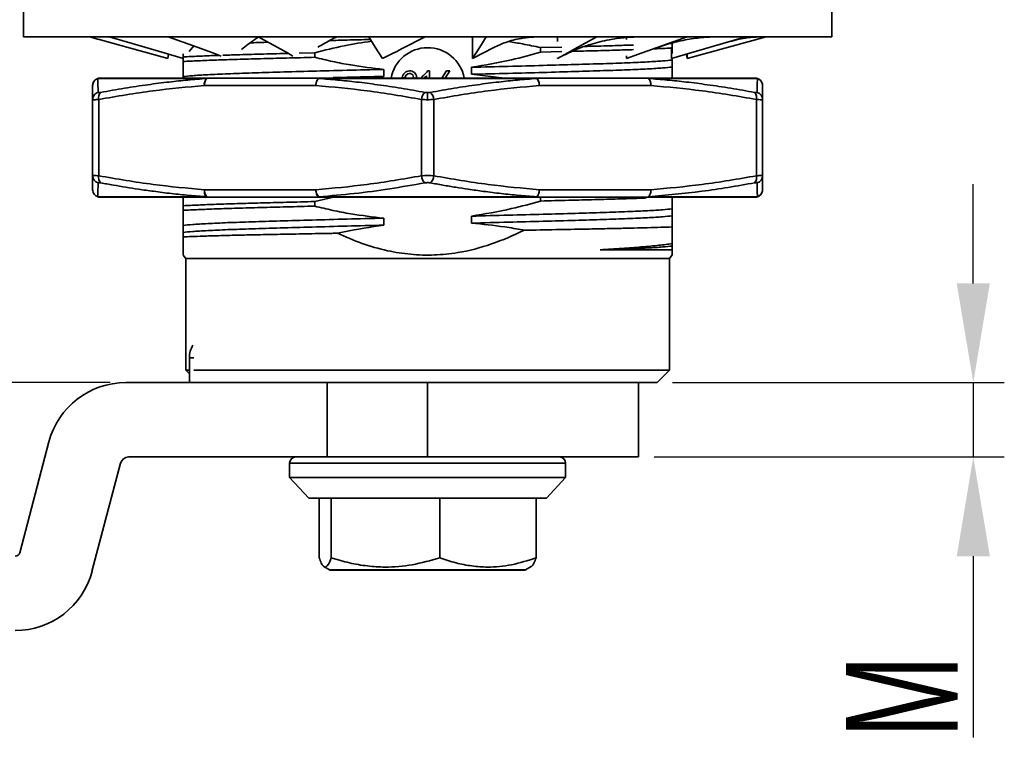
# Model space of a CAD drawing. Header units: millimetres. Extents: x 3170 to 3430, y 1374 to 1558.
# Tile 4 of 10: x 3243 to 3283, y 1495 to 1525. Entities that reach past the tile are written whole.
import ezdxf

# ---------------------------------------------------------------- set-up
doc = ezdxf.new("R2010")
doc.units = ezdxf.units.MM
doc.layers.add('尺寸线层', color=3, linetype='Continuous', lineweight=18)
doc.layers.add('粗实线层', color=7, linetype='Continuous', lineweight=35)
doc.styles.add('标准', font='txt', dxfattribs={"width": 0.667})
doc.dimstyles.new('对齐', dxfattribs={"dimtxt": 2.5, "dimasz": 2, "dimexe": 1.25, "dimexo": 0.625, "dimtad": 1, "dimdsep": 46, "dimtxsty": '标准', "dimcen": 2.5, "dimclrd": 3, "dimclre": 3, "dimclrt": 3, "dimadec": 0, "dimazin": 0, "dimtfac": 1, "dimtmove": 0, "dimatfit": 3, "dimfxl": 1, "dimarcsym": 0})

# ---------------------------------------------------------------- blocks, each defined once
blk = doc.blocks.new('*D18')
at = {"layer": 'Defpoints', "color": 0, "transparency": 16777216}
for p in [(3232.301, 1528.195), (3244.061, 1528.195), (3233.619, 1503.195)]:
    blk.add_point(p, dxfattribs=at)
at = {"layer": '尺寸线层', "color": 3, "lineweight": -2, "transparency": 16777216}
for p, q in [((3243.436, 1528.195), (3231.051, 1528.195)), ((3232.301, 1507.195), (3232.301, 1524.195)), ((3232.994, 1503.195), (3231.051, 1503.195))]:
    blk.add_line(p, q, dxfattribs=at)
at = {"layer": '尺寸线层', "color": 3, "transparency": 16777216}
for points in [[(3231.635, 1524.195), (3232.968, 1524.195), (3232.301, 1528.195)], [(3231.635, 1507.195), (3232.968, 1507.195), (3232.301, 1503.195)]]:
    blk.add_solid(points, dxfattribs=at)
at = {"layer": '尺寸线层', "color": 3, "transparency": 16777216, "insert": (3229.426, 1515.695), "char_height": 4.5, "attachment_point": 5, "rotation": 90, "style": '标准'}
blk.add_mtext('H', dxfattribs=at)
blk = doc.blocks.new('*D19')
at = {"layer": 'Defpoints', "color": 0, "transparency": 16777216}
for p in [(3247.196, 1510.195), (3227.109, 1503.195), (3238.254, 1503.195)]:
    blk.add_point(p, dxfattribs=at)
at = {"layer": '尺寸线层', "color": 3, "lineweight": -2, "transparency": 16777216}
for p, q in [((3238.254, 1514.195), (3238.254, 1518.195)), ((3246.571, 1510.195), (3237.004, 1510.195)), ((3238.254, 1510.195), (3238.254, 1503.195)), ((3227.734, 1503.195), (3239.504, 1503.195)), ((3238.254, 1499.195), (3238.254, 1495.195))]:
    blk.add_line(p, q, dxfattribs=at)
at = {"layer": '尺寸线层', "color": 3, "transparency": 16777216}
for points in [[(3237.587, 1514.195), (3238.921, 1514.195), (3238.254, 1510.195)], [(3237.587, 1499.195), (3238.921, 1499.195), (3238.254, 1503.195)]]:
    blk.add_solid(points, dxfattribs=at)
at = {"layer": '尺寸线层', "color": 3, "transparency": 16777216, "insert": (3235.379, 1506.695), "char_height": 4.5, "attachment_point": 5, "rotation": 90, "style": '标准'}
blk.add_mtext('BH', dxfattribs=at)
blk = doc.blocks.new('*D20')
at = {"layer": 'Defpoints', "color": 0, "transparency": 16777216}
for p in [(3268.611, 1510.195), (3267.861, 1507.195), (3281.353, 1507.195)]:
    blk.add_point(p, dxfattribs=at)
at = {"layer": '尺寸线层', "color": 3, "lineweight": -2, "transparency": 16777216}
for p, q in [((3281.353, 1514.195), (3281.353, 1518.195)), ((3269.236, 1510.195), (3282.603, 1510.195)), ((3281.353, 1510.195), (3281.353, 1507.195)), ((3268.486, 1507.195), (3282.603, 1507.195)), ((3281.353, 1503.195), (3281.353, 1495.883))]:
    blk.add_line(p, q, dxfattribs=at)
at = {"layer": '尺寸线层', "color": 3, "transparency": 16777216}
for points in [[(3280.686, 1514.195), (3282.02, 1514.195), (3281.353, 1510.195)], [(3280.686, 1503.195), (3282.02, 1503.195), (3281.353, 1507.195)]]:
    blk.add_solid(points, dxfattribs=at)
at = {"layer": '尺寸线层', "color": 3, "transparency": 16777216, "insert": (3278.478, 1497.539), "char_height": 4.5, "attachment_point": 5, "rotation": 90, "style": '标准'}
blk.add_mtext('M', dxfattribs=at)
blk = doc.blocks.new('*D21')
at = {"layer": 'Defpoints', "color": 0, "transparency": 16777216}
for p in [(3232.301, 1535.195), (3244.986, 1535.195), (3244.061, 1528.195)]:
    blk.add_point(p, dxfattribs=at)
at = {"layer": '尺寸线层', "color": 3, "lineweight": -2, "transparency": 16777216}
for p, q in [((3232.301, 1539.195), (3232.301, 1543.195)), ((3244.361, 1535.195), (3231.051, 1535.195)), ((3232.301, 1528.195), (3232.301, 1535.195)), ((3243.436, 1528.195), (3231.051, 1528.195)), ((3232.301, 1524.195), (3232.301, 1520.195))]:
    blk.add_line(p, q, dxfattribs=at)
at = {"layer": '尺寸线层', "color": 3, "transparency": 16777216}
for points in [[(3231.635, 1539.195), (3232.968, 1539.195), (3232.301, 1535.195)], [(3231.635, 1524.195), (3232.968, 1524.195), (3232.301, 1528.195)]]:
    blk.add_solid(points, dxfattribs=at)
at = {"layer": '尺寸线层', "color": 3, "transparency": 16777216, "insert": (3229.426, 1531.695), "char_height": 4.5, "attachment_point": 5, "rotation": 90, "style": '标准'}
blk.add_mtext('7', dxfattribs=at)

msp = doc.modelspace()

# ---------------------------------------------------------------- linework, layer by layer
at = {"layer": '粗实线层'}
for p, q in [((3243.072, 1525.502), (3243.072, 1524.137)), ((3275.65, 1524.137), (3275.65, 1525.502)), ((3243.072, 1524.137), (3275.65, 1524.137)), ((3245.706, 1524.141), (3246.103, 1524.027)), ((3261.175, 1524.124), (3261.133, 1524.123)), ((3261.133, 1524.123), (3261.175, 1524.118)), ((3261.175, 1524.137), (3261.175, 1523.253)), ((3264.591, 1524.137), (3264.591, 1523.943)), ((3267.376, 1524.104), (3267.376, 1524.025)), ((3269.048, 1523.859), (3269.211, 1523.867)), ((3269.211, 1523.867), (3269.211, 1523.916)), ((3269.211, 1523.682), (3269.211, 1523.867)), ((3272.619, 1524.027), (3272.753, 1524.066)), ((3272.74, 1524.13), (3272.759, 1524.132)), ((3248.896, 1523.253), (3248.922, 1523.432)), ((3249.511, 1523.45), (3249.511, 1523.324)), ((3249.757, 1523.54), (3249.937, 1523.764)), ((3254.179, 1523.476), (3254.812, 1523.492)), ((3254.812, 1523.307), (3254.812, 1523.492)), ((3261.175, 1523.253), (3262.036, 1523.706)), ((3263.911, 1523.699), (3264.776, 1523.721)), ((3263.911, 1523.514), (3263.911, 1523.699)), ((3264.776, 1523.536), (3263.911, 1523.514)), ((3269.194, 1523.712), (3269.194, 1523.253)), ((3269.826, 1523.253), (3269.801, 1523.431)), ((3269.826, 1523.439), (3269.826, 1523.253)), ((3249.511, 1523.139), (3249.511, 1523.324)), ((3264.591, 1523.286), (3264.591, 1523.253)), ((3267.376, 1523.368), (3267.376, 1523.253)), ((3269.211, 1523.197), (3269.211, 1523.257)), ((3269.211, 1522.915), (3269.211, 1523.197)), ((3257.59, 1522.54), (3257.59, 1522.822)), ((3259.361, 1522.756), (3259.431, 1522.756)), ((3259.431, 1522.756), (3259.431, 1522.469)), ((3259.938, 1522.469), (3260.122, 1522.756)), ((3260.257, 1522.756), (3260.074, 1522.469)), ((3260.122, 1522.756), (3260.257, 1522.756)), ((3261.133, 1522.905), (3261.133, 1522.623)), ((3261.133, 1522.623), (3262.465, 1522.469)), ((3250.454, 1522.455), (3246.07, 1522.455)), ((3249.511, 1522.53), (3249.511, 1522.469)), ((3255.008, 1522.469), (3250.515, 1522.469)), ((3263.745, 1522.455), (3254.978, 1522.455)), ((3257.17, 1522.469), (3257.59, 1522.54)), ((3258.437, 1522.481), (3258.331, 1522.499)), ((3259.122, 1522.469), (3259.122, 1522.522)), ((3259.315, 1522.469), (3259.315, 1522.557)), ((3263.715, 1522.469), (3263.745, 1522.455)), ((3268.208, 1522.469), (3263.715, 1522.469)), ((3272.652, 1522.455), (3268.269, 1522.455)), ((3254.858, 1522.169), (3250.365, 1522.169)), ((3259.361, 1521.598), (3259.361, 1521.883)), ((3268.358, 1522.169), (3263.865, 1522.169)), ((3245.861, 1521.606), (3245.868, 1521.65)), ((3245.861, 1518.532), (3245.861, 1521.606)), ((3245.869, 1521.604), (3245.861, 1521.606)), ((3245.865, 1521.651), (3245.866, 1521.595)), ((3246.111, 1521.606), (3246.111, 1518.532)), ((3259.111, 1518.532), (3259.111, 1521.606)), ((3259.611, 1521.606), (3259.611, 1518.532)), ((3272.611, 1518.532), (3272.611, 1521.606)), ((3272.861, 1521.606), (3272.854, 1521.604)), ((3272.857, 1521.595), (3272.858, 1521.651)), ((3272.861, 1521.606), (3272.861, 1518.532)), ((3245.861, 1518.532), (3245.869, 1518.535)), ((3245.866, 1518.543), (3245.865, 1518.488)), ((3272.858, 1518.488), (3272.857, 1518.543)), ((3254.858, 1517.969), (3250.365, 1517.969)), ((3268.358, 1517.969), (3263.865, 1517.969)), ((3250.454, 1517.684), (3246.07, 1517.684)), ((3250.515, 1517.669), (3255.008, 1517.669)), ((3254.812, 1517.492), (3255.563, 1517.669)), ((3254.812, 1517.307), (3254.812, 1517.492)), ((3263.745, 1517.684), (3254.978, 1517.684)), ((3263.715, 1517.669), (3268.208, 1517.669)), ((3263.911, 1517.514), (3263.911, 1517.669)), ((3268.269, 1517.684), (3268.208, 1517.669)), ((3272.652, 1517.684), (3268.269, 1517.684)), ((3249.511, 1517.139), (3249.511, 1517.324)), ((3269.211, 1516.915), (3269.211, 1517.197)), ((3257.59, 1516.54), (3257.59, 1516.822)), ((3261.133, 1516.905), (3261.133, 1516.623)), ((3249.511, 1516.53), (3249.511, 1516.248)), ((3269.211, 1515.697), (3269.211, 1515.796)), ((3269.211, 1515.547), (3269.211, 1515.697)), ((3249.511, 1515.332), (3249.611, 1515.195)), ((3249.611, 1515.195), (3249.611, 1510.695)), ((3269.111, 1515.195), (3249.611, 1515.195)), ((3269.111, 1515.195), (3269.218, 1515.341)), ((3269.111, 1510.695), (3269.111, 1515.195)), ((3249.761, 1510.195), (3249.761, 1511.195)), ((3249.937, 1511.195), (3249.761, 1511.195)), ((3249.611, 1510.695), (3249.761, 1510.545)), ((3249.611, 1510.695), (3249.761, 1510.695)), ((3249.937, 1510.695), (3269.111, 1510.695)), ((3268.611, 1510.195), (3269.111, 1510.695)), ((3255.311, 1510.195), (3247.196, 1510.195)), ((3255.311, 1507.195), (3255.311, 1510.195)), ((3255.311, 1510.195), (3255.713, 1510.195)), ((3268.611, 1510.195), (3255.713, 1510.195)), ((3259.361, 1507.195), (3259.361, 1510.195)), ((3267.861, 1507.195), (3267.861, 1510.195)), ((3244.102, 1507.811), (3242.921, 1503.334)), ((3247.311, 1507.195), (3255.311, 1507.195)), ((3255.311, 1507.195), (3259.361, 1507.195)), ((3259.361, 1507.195), (3267.861, 1507.195)), ((3245.835, 1502.579), (3246.986, 1506.945)), ((3253.8, 1506.946), (3253.8, 1506.365)), ((3253.8, 1506.946), (3253.844, 1506.946)), ((3253.844, 1506.946), (3264.922, 1506.946)), ((3264.922, 1506.365), (3264.922, 1506.946)), ((3253.8, 1506.365), (3254.574, 1505.531)), ((3253.8, 1506.365), (3264.922, 1506.365)), ((3264.149, 1505.531), (3264.922, 1506.365)), ((3254.573, 1505.535), (3254.607, 1505.535)), ((3254.989, 1505.535), (3254.989, 1503.128)), ((3255.477, 1505.535), (3255.477, 1503.128)), ((3259.849, 1505.535), (3259.849, 1503.128)), ((3263.733, 1505.535), (3263.733, 1503.128)), ((3255.185, 1502.773), (3255.413, 1502.641)), ((3263.31, 1502.641), (3263.538, 1502.773)), ((3255.444, 1502.641), (3263.31, 1502.641))]:
    msp.add_line(p, q, dxfattribs=at)
at = {"layer": '粗实线层', "flags": 128}
for points in [[(3248.896, 1523.253), (3248.066, 1523.483), (3247.235, 1523.714), (3246.087, 1524.033)], [(3249.511, 1523.257), (3248.746, 1523.483), (3247.965, 1523.714), (3246.533, 1524.137)], [(3251.047, 1523.359), (3250.706, 1523.483), (3250.07, 1523.714), (3248.902, 1524.137)], [(3253.933, 1523.359), (3253.71, 1523.483), (3253.295, 1523.714), (3252.533, 1524.137)], [(3257.541, 1523.253), (3257.396, 1523.483), (3257.252, 1523.714), (3256.987, 1524.137)], [(3261.175, 1523.253), (3261.319, 1523.483), (3261.463, 1523.714), (3261.727, 1524.137)], [(3264.591, 1523.253), (3265.006, 1523.483), (3265.421, 1523.714), (3266.183, 1524.137)], [(3267.376, 1523.253), (3268.012, 1523.483), (3268.648, 1523.714), (3269.815, 1524.137)], [(3269.194, 1523.253), (3269.975, 1523.483), (3270.755, 1523.714), (3272.187, 1524.137)], [(3269.826, 1523.253), (3270.657, 1523.483), (3271.488, 1523.714), (3273.011, 1524.137)], [(3258.784, 1522.469), (3258.788, 1522.493), (3258.783, 1522.546), (3258.76, 1522.595), (3258.721, 1522.631), (3258.671, 1522.652), (3258.618, 1522.657), (3258.565, 1522.646), (3258.483, 1522.578), (3258.437, 1522.481), (3258.437, 1522.481)], [(3250.515, 1522.469), (3250.485, 1522.464), (3250.457, 1522.446), (3250.431, 1522.419), (3250.409, 1522.381), (3250.39, 1522.336), (3250.376, 1522.284), (3250.368, 1522.228), (3250.365, 1522.169)], [(3254.858, 1522.169), (3254.861, 1522.228), (3254.869, 1522.284), (3254.883, 1522.336), (3254.902, 1522.381), (3254.925, 1522.419), (3254.95, 1522.446), (3254.979, 1522.464), (3255.008, 1522.469)], [(3268.358, 1522.169), (3268.355, 1522.228), (3268.346, 1522.284), (3268.333, 1522.336), (3268.314, 1522.381), (3268.291, 1522.419), (3268.265, 1522.446), (3268.237, 1522.464), (3268.208, 1522.469)], [(3250.365, 1517.969), (3250.368, 1517.911), (3250.376, 1517.854), (3250.39, 1517.803), (3250.409, 1517.757), (3250.431, 1517.72), (3250.457, 1517.692), (3250.485, 1517.675), (3250.515, 1517.669)], [(3255.008, 1517.669), (3254.979, 1517.675), (3254.95, 1517.692), (3254.925, 1517.72), (3254.902, 1517.757), (3254.883, 1517.803), (3254.869, 1517.854), (3254.861, 1517.911), (3254.858, 1517.969)]]:
    msp.add_lwpolyline(points, dxfattribs=at)
at = {"layer": '粗实线层'}
for centre, radius, start, end in [((3259.361, 1522.195), 1.5, 10.7621, 169.4013), ((3246.161, 1522.169), 0.3, 90, 180), ((3246.161, 1522.169), 0.299, 107.578, 179.9659), ((3246.161, 1522.18), 0.289, 90.0068, 108.3315), ((3250.695, 1522.223), 0.334, 136.1002, 189.2389), ((3250.516, 1522.332), 0.137, 90.3264, 116.7565), ((3255.227, 1522.182), 0.37, 132.438, 181.94), ((3255.01, 1522.426), 0.0432, 93.3254, 138.8306), ((3268.207, 1522.332), 0.137, 63.2437, 89.6736), ((3268.028, 1522.223), 0.334, 350.7608, 43.8998), ((3272.561, 1522.18), 0.289, 71.6686, 89.9932), ((3272.561, 1522.169), 0.3, 0, 89.9999), ((3272.562, 1522.169), 0.299, 0.0341, 72.4217), ((3246.399, 1521.687), 0.298, 136.7199, 195.7023), ((3259.499, 1521.585), 0.389, 127.8785, 176.8492), ((3259.223, 1521.585), 0.389, 3.1508, 52.1215), ((3272.564, 1521.605), 0.297, 0.2395, 74.8817), ((3246.158, 1518.533), 0.297, 180.2395, 254.8817), ((3246.399, 1518.451), 0.298, 164.2977, 223.2801), ((3259.499, 1518.553), 0.389, 183.1508, 232.1215), ((3259.223, 1518.553), 0.389, 307.8785, 356.8492), ((3272.324, 1518.451), 0.298, 316.7199, 15.7023), ((3272.564, 1518.533), 0.297, 285.1183, 359.7605), ((3255.227, 1517.957), 0.37, 178.0607, 227.562), ((3272.561, 1517.969), 0.3, 270.0001, 360), ((3272.562, 1517.969), 0.299, 287.578, 359.9659), ((3246.161, 1517.959), 0.289, 251.6687, 269.9932), ((3246.161, 1517.969), 0.3, 252.3165, 270), ((3250.516, 1517.806), 0.137, 243.2438, 269.6736), ((3255.01, 1517.712), 0.0432, 221.1701, 266.6747), ((3263.712, 1517.712), 0.0432, 273.3253, 318.8299), ((3263.713, 1517.754), 0.0845, 270.8742, 303.6884), ((3268.207, 1517.754), 0.0845, 270.8742, 303.6885), ((3272.561, 1517.959), 0.289, 270.0067, 288.3314), ((3250.761, 1511.195), 1, 149.3228, 180), ((3247.196, 1506.995), 3.2, 90, 165.2251), ((3247.311, 1506.859), 0.336, 90, 165.2251), ((3254.049, 1506.946), 0.249, 90, 180), ((3264.673, 1506.946), 0.249, 0, 90), ((3242.741, 1503.382), 0.186, 270, 345.2251), ((3242.741, 1503.395), 3.2, 270, 345.2251), ((3255.454, 1502.713), 0.083, 240, 270), ((3263.269, 1502.713), 0.083, 270, 300)]:
    msp.add_arc(centre, radius, start, end, dxfattribs=at)
for points, knots in [([(3251.855, 1523.627), (3252.033, 1523.764), (3252.25, 1523.93), (3252.506, 1524.097), (3252.551, 1524.127)], [0, 0, 0, 0, 0.821719, 1, 1, 1, 1]), ([(3252.935, 1523.914), (3252.705, 1523.907), (3252.446, 1523.9), (3252.238, 1523.892), (3252.216, 1523.891)], [0, 0, 0, 0, 0.890629, 1, 1, 1, 1]), ([(3254.812, 1523.492), (3255.207, 1523.592), (3255.962, 1523.784), (3256.732, 1523.902), (3257.099, 1523.957)], [0, 0, 0, 0, 0.523541, 1, 1, 1, 1]), ([(3254.94, 1523.714), (3255.127, 1523.822), (3255.371, 1523.963), (3255.634, 1524.104), (3255.696, 1524.137)], [0, 0, 0, 0, 0.765181, 1, 1, 1, 1]), ([(3257.056, 1524.027), (3256.737, 1524.019), (3256.171, 1524.005), (3255.647, 1523.991), (3255.418, 1523.984)], [0, 0, 0, 0, 0.562414, 1, 1, 1, 1]), ([(3257.541, 1523.253), (3258.05, 1523.514), (3258.63, 1523.812), (3259.214, 1524.111), (3259.286, 1524.147)], [0, 0, 0, 0, 0.878035, 1, 1, 1, 1]), ([(3262.03, 1523.697), (3262.186, 1523.772), (3262.529, 1523.936), (3263.155, 1524.102), (3263.657, 1524.125), (3263.927, 1524.137)], [0, 0, 0, 0, 0.279374, 0.612037, 1, 1, 1, 1]), ([(3262.632, 1523.941), (3262.819, 1523.911), (3263.247, 1523.842), (3263.672, 1523.75), (3263.911, 1523.699)], [0, 0, 0, 0, 0.435683, 1, 1, 1, 1]), ([(3264.817, 1523.376), (3265.015, 1523.472), (3265.375, 1523.646), (3265.879, 1523.82), (3266.3, 1523.936), (3266.742, 1524.031), (3267.332, 1524.119), (3267.799, 1524.13), (3268.066, 1524.137)], [0, 0, 0, 0, 0.198317, 0.359346, 0.474604, 0.594936, 0.769411, 1, 1, 1, 1]), ([(3265.686, 1523.745), (3265.824, 1523.749), (3266.308, 1523.762), (3266.978, 1523.781), (3267.457, 1523.796), (3267.662, 1523.803)], [0, 0, 0, 0, 0.184446, 0.650008, 1, 1, 1, 1]), ([(3268.496, 1523.659), (3268.716, 1523.734), (3269.154, 1523.883), (3269.822, 1524.03), (3270.493, 1524.123), (3270.933, 1524.132), (3271.155, 1524.137)], [0, 0, 0, 0, 0.249047, 0.497344, 0.746972, 1, 1, 1, 1]), ([(3271.434, 1523.915), (3271.687, 1523.982), (3272.165, 1524.11), (3272.556, 1524.124), (3272.74, 1524.13)], [0, 0, 0, 0, 0.529025, 1, 1, 1, 1]), ([(3251.102, 1523.389), (3251.293, 1523.395), (3251.756, 1523.411), (3252.626, 1523.435), (3253.322, 1523.454), (3253.721, 1523.464), (3253.744, 1523.465)], [0, 0, 0, 0, 0.252596, 0.612147, 0.97759, 1, 1, 1, 1]), ([(3263.911, 1523.514), (3263.523, 1523.405), (3262.609, 1523.149), (3261.672, 1522.994), (3261.133, 1522.905)], [0, 0, 0, 0, 0.424579, 1, 1, 1, 1]), ([(3267.662, 1523.618), (3267.457, 1523.611), (3266.98, 1523.596), (3266.151, 1523.572), (3265.496, 1523.555), (3265.19, 1523.547)], [0, 0, 0, 0, 0.285869, 0.666133, 1, 1, 1, 1]), ([(3269.211, 1523.682), (3269.026, 1523.672), (3268.807, 1523.661), (3268.511, 1523.649), (3268.465, 1523.648)], [0, 0, 0, 0, 0.843679, 1, 1, 1, 1]), ([(3269.211, 1523.467), (3269.211, 1523.482), (3269.211, 1523.543), (3269.211, 1523.622), (3269.211, 1523.682)], [0, 0, 0, 0, 0.246285, 1, 1, 1, 1]), ([(3249.511, 1523.324), (3249.707, 1523.334), (3250.097, 1523.353), (3250.609, 1523.373), (3250.935, 1523.384), (3250.977, 1523.385)], [0, 0, 0, 0, 0.468404, 0.932419, 1, 1, 1, 1]), ([(3254.812, 1523.307), (3254.427, 1523.297), (3253.662, 1523.278), (3252.619, 1523.25), (3251.671, 1523.223), (3250.831, 1523.196), (3250.091, 1523.168), (3249.705, 1523.149), (3249.511, 1523.139)], [0, 0, 0, 0, 0.168618, 0.335656, 0.5, 0.664344, 0.831382, 1, 1, 1, 1]), ([(3249.511, 1523.139), (3249.511, 1523.03), (3249.511, 1522.774), (3249.511, 1522.619), (3249.511, 1522.53)], [0, 0, 0, 0, 0.424579, 1, 1, 1, 1]), ([(3257.59, 1522.822), (3257.146, 1522.873), (3256.457, 1522.953), (3255.533, 1523.133), (3255.052, 1523.249), (3254.812, 1523.307)], [0, 0, 0, 0, 0.474103, 0.736855, 1, 1, 1, 1]), ([(3269.211, 1523.197), (3269.099, 1523.185), (3268.874, 1523.16), (3268.254, 1523.123), (3267.45, 1523.086), (3266.464, 1523.051), (3265.321, 1523.016), (3264.031, 1522.98), (3262.626, 1522.942), (3261.63, 1522.917), (3261.133, 1522.905)], [0, 0, 0, 0, 0.125559, 0.251715, 0.376999, 0.5, 0.623001, 0.748285, 0.874441, 1, 1, 1, 1]), ([(3257.59, 1522.822), (3257.093, 1522.81), (3256.097, 1522.785), (3254.692, 1522.748), (3253.402, 1522.711), (3252.258, 1522.676), (3251.273, 1522.641), (3250.468, 1522.605), (3249.848, 1522.567), (3249.623, 1522.542), (3249.511, 1522.53)], [0, 0, 0, 0, 0.125559, 0.251715, 0.376999, 0.5, 0.623001, 0.748285, 0.874441, 1, 1, 1, 1]), ([(3258.331, 1522.499), (3258.359, 1522.566), (3258.4, 1522.667), (3258.523, 1522.748), (3258.63, 1522.763), (3258.736, 1522.753), (3258.836, 1522.705), (3258.896, 1522.615), (3258.918, 1522.528), (3258.902, 1522.482), (3258.897, 1522.469)], [0, 0, 0, 0, 0.238765, 0.3580472, 0.4778723, 0.597663, 0.7170931, 0.8362215, 0.95565, 1, 1, 1, 1]), ([(3259.122, 1522.522), (3259.172, 1522.56), (3259.263, 1522.627), (3259.331, 1522.717), (3259.361, 1522.756)], [0, 0, 0, 0, 0.559912, 1, 1, 1, 1]), ([(3269.211, 1522.915), (3269.099, 1522.903), (3268.874, 1522.878), (3268.254, 1522.84), (3267.45, 1522.804), (3266.464, 1522.769), (3265.321, 1522.734), (3264.031, 1522.697), (3262.626, 1522.66), (3261.63, 1522.635), (3261.133, 1522.623)], [0, 0, 0, 0, 0.1255592, 0.2517153, 0.3769988, 0.5, 0.6230012, 0.7482847, 0.8744408, 1, 1, 1, 1]), ([(3269.211, 1522.469), (3269.211, 1522.532), (3269.211, 1522.723), (3269.211, 1522.838), (3269.211, 1522.915)], [0, 0, 0, 0, 0.325547, 1, 1, 1, 1]), ([(3246.081, 1521.892), (3246.08, 1521.949), (3246.078, 1522.063), (3246.075, 1522.202), (3246.073, 1522.311), (3246.072, 1522.395), (3246.071, 1522.435), (3246.07, 1522.455)], [0, 0, 0, 0, 0.226738, 0.448788, 0.647709, 0.82444, 1, 1, 1, 1]), ([(3250.515, 1522.469), (3250.156, 1522.469), (3249.437, 1522.469), (3248.502, 1522.469), (3247.687, 1522.469), (3247.018, 1522.469), (3246.49, 1522.469), (3246.271, 1522.469), (3246.161, 1522.469)], [0, 0, 0, 0, 0.165474, 0.332212, 0.5, 0.667735, 0.834499, 1, 1, 1, 1]), ([(3250.454, 1522.455), (3250.202, 1522.435), (3249.698, 1522.395), (3248.91, 1522.311), (3248.058, 1522.202), (3247.138, 1522.063), (3246.502, 1521.949), (3246.181, 1521.892)], [0, 0, 0, 0, 0.175727, 0.352635, 0.551562, 0.773438, 1, 1, 1, 1]), ([(3259.261, 1521.892), (3258.939, 1521.949), (3258.301, 1522.063), (3257.378, 1522.202), (3256.524, 1522.311), (3255.735, 1522.395), (3255.23, 1522.435), (3254.978, 1522.455)], [0, 0, 0, 0, 0.226725, 0.448763, 0.647684, 0.824428, 1, 1, 1, 1]), ([(3263.715, 1522.469), (3263.247, 1522.469), (3262.308, 1522.469), (3260.845, 1522.469), (3259.361, 1522.469), (3257.878, 1522.469), (3256.415, 1522.469), (3255.476, 1522.469), (3255.008, 1522.469)], [0, 0, 0, 0, 0.1654741, 0.3322116, 0.4999999, 0.6677346, 0.8344991, 1, 1, 1, 1]), ([(3257.59, 1522.54), (3257.088, 1522.528), (3256.39, 1522.51), (3255.743, 1522.493), (3255.561, 1522.488)], [0, 0, 0, 0, 0.716976, 1, 1, 1, 1]), ([(3259.315, 1522.557), (3259.282, 1522.526), (3259.248, 1522.495), (3259.21, 1522.469), (3259.21, 1522.469)], [0, 0, 0, 0, 0.992608, 1, 1, 1, 1]), ([(3263.745, 1522.455), (3263.493, 1522.435), (3262.987, 1522.395), (3262.197, 1522.311), (3261.343, 1522.201), (3260.42, 1522.063), (3259.784, 1521.949), (3259.462, 1521.892)], [0, 0, 0, 0, 0.175897, 0.352978, 0.551908, 0.773615, 1, 1, 1, 1]), ([(3263.865, 1522.169), (3263.862, 1522.2), (3263.856, 1522.263), (3263.828, 1522.348), (3263.79, 1522.418), (3263.76, 1522.443), (3263.745, 1522.455)], [0, 0, 0, 0, 0.242563, 0.498487, 0.755226, 1, 1, 1, 1]), ([(3272.561, 1522.469), (3272.452, 1522.469), (3272.232, 1522.469), (3271.704, 1522.469), (3271.036, 1522.469), (3270.221, 1522.469), (3269.286, 1522.469), (3268.566, 1522.469), (3268.208, 1522.469)], [0, 0, 0, 0, 0.165474, 0.332212, 0.5, 0.667735, 0.834499, 1, 1, 1, 1]), ([(3272.541, 1521.892), (3272.22, 1521.949), (3271.584, 1522.063), (3270.663, 1522.202), (3269.811, 1522.311), (3269.024, 1522.395), (3268.52, 1522.435), (3268.269, 1522.455)], [0, 0, 0, 0, 0.226735, 0.448783, 0.647704, 0.824438, 1, 1, 1, 1]), ([(3272.652, 1522.455), (3272.652, 1522.435), (3272.651, 1522.395), (3272.649, 1522.311), (3272.647, 1522.202), (3272.645, 1522.063), (3272.643, 1521.949), (3272.642, 1521.892)], [0, 0, 0, 0, 0.175807, 0.352798, 0.551727, 0.773522, 1, 1, 1, 1]), ([(3245.861, 1521.606), (3245.861, 1521.734), (3245.861, 1521.98), (3245.861, 1522.108), (3245.861, 1522.169)], [0, 0, 0, 0, 0.516487, 1, 1, 1, 1]), ([(3245.868, 1521.65), (3245.87, 1521.666), (3245.876, 1521.716), (3245.919, 1521.788), (3245.99, 1521.858), (3246.051, 1521.881), (3246.081, 1521.892)], [0, 0, 0, 0, 0.144448, 0.4346876, 0.7249271, 1, 1, 1, 1]), ([(3246.181, 1521.892), (3246.167, 1521.889), (3246.138, 1521.884), (3246.106, 1521.883), (3246.085, 1521.884), (3246.082, 1521.889), (3246.081, 1521.892)], [0, 0, 0, 0, 0.250654, 0.499905, 0.749188, 1, 1, 1, 1]), ([(3250.365, 1522.169), (3249.676, 1522.108), (3248.253, 1521.98), (3246.841, 1521.734), (3246.111, 1521.606)], [0, 0, 0, 0, 0.483507, 1, 1, 1, 1]), ([(3259.111, 1521.606), (3258.382, 1521.734), (3256.97, 1521.98), (3255.546, 1522.108), (3254.858, 1522.169)], [0, 0, 0, 0, 0.516487, 1, 1, 1, 1]), ([(3259.261, 1521.892), (3259.277, 1521.889), (3259.308, 1521.884), (3259.344, 1521.884), (3259.361, 1521.883)], [0, 0, 0, 0, 0.501442, 1, 1, 1, 1]), ([(3259.361, 1521.883), (3259.379, 1521.884), (3259.414, 1521.884), (3259.446, 1521.889), (3259.462, 1521.892)], [0, 0, 0, 0, 0.498552, 1, 1, 1, 1]), ([(3263.865, 1522.169), (3263.176, 1522.108), (3261.753, 1521.98), (3260.341, 1521.734), (3259.611, 1521.606)], [0, 0, 0, 0, 0.483521, 1, 1, 1, 1]), ([(3272.611, 1521.606), (3271.882, 1521.734), (3270.47, 1521.98), (3269.046, 1522.108), (3268.358, 1522.169)], [0, 0, 0, 0, 0.51649, 1, 1, 1, 1]), ([(3272.642, 1521.892), (3272.641, 1521.889), (3272.638, 1521.884), (3272.616, 1521.883), (3272.585, 1521.884), (3272.556, 1521.889), (3272.541, 1521.892)], [0, 0, 0, 0, 0.2506536, 0.4999054, 0.7491883, 1, 1, 1, 1]), ([(3272.611, 1521.606), (3272.614, 1521.638), (3272.62, 1521.702), (3272.608, 1521.789), (3272.582, 1521.858), (3272.555, 1521.881), (3272.541, 1521.892)], [0, 0, 0, 0, 0.243293, 0.5, 0.756707, 1, 1, 1, 1]), ([(3272.861, 1522.169), (3272.861, 1522.108), (3272.861, 1521.98), (3272.861, 1521.734), (3272.861, 1521.606)], [0, 0, 0, 0, 0.483501, 1, 1, 1, 1]), ([(3246.111, 1521.606), (3246.075, 1521.604), (3246.003, 1521.599), (3245.925, 1521.598), (3245.877, 1521.599), (3245.871, 1521.603), (3245.869, 1521.604)], [0, 0, 0, 0, 0.279563, 0.558952, 0.838451, 1, 1, 1, 1]), ([(3259.361, 1521.598), (3259.318, 1521.598), (3259.23, 1521.599), (3259.151, 1521.604), (3259.111, 1521.606)], [0, 0, 0, 0, 0.492876, 1, 1, 1, 1]), ([(3259.611, 1521.606), (3259.571, 1521.604), (3259.492, 1521.599), (3259.405, 1521.598), (3259.361, 1521.598)], [0, 0, 0, 0, 0.50624, 1, 1, 1, 1]), ([(3272.854, 1521.604), (3272.852, 1521.603), (3272.846, 1521.599), (3272.798, 1521.598), (3272.72, 1521.599), (3272.648, 1521.604), (3272.611, 1521.606)], [0, 0, 0, 0, 0.161232, 0.440616, 0.720111, 1, 1, 1, 1]), ([(3245.861, 1517.969), (3245.861, 1518.031), (3245.861, 1518.159), (3245.861, 1518.405), (3245.861, 1518.532)], [0, 0, 0, 0, 0.483506, 1, 1, 1, 1]), ([(3245.869, 1518.535), (3245.871, 1518.536), (3245.877, 1518.54), (3245.925, 1518.541), (3246.003, 1518.539), (3246.075, 1518.534), (3246.111, 1518.532)], [0, 0, 0, 0, 0.161897, 0.441468, 0.720741, 1, 1, 1, 1]), ([(3246.081, 1518.247), (3246.079, 1518.161), (3246.076, 1517.992), (3246.073, 1517.802), (3246.071, 1517.723), (3246.07, 1517.684)], [0, 0, 0, 0, 0.346479, 0.678798, 1, 1, 1, 1]), ([(3246.181, 1518.247), (3246.167, 1518.249), (3246.14, 1518.254), (3246.108, 1518.256), (3246.085, 1518.254), (3246.082, 1518.249), (3246.081, 1518.247)], [0, 0, 0, 0, 0.237983, 0.4731326, 0.7364691, 1, 1, 1, 1]), ([(3246.111, 1518.532), (3246.841, 1518.405), (3248.253, 1518.159), (3249.676, 1518.031), (3250.365, 1517.969)], [0, 0, 0, 0, 0.51649, 1, 1, 1, 1]), ([(3250.454, 1517.684), (3250.218, 1517.702), (3249.745, 1517.739), (3249.033, 1517.814), (3248.354, 1517.898), (3247.743, 1517.984), (3247.202, 1518.069), (3246.693, 1518.154), (3246.353, 1518.216), (3246.181, 1518.247)], [0, 0, 0, 0, 0.164899, 0.33057, 0.497972, 0.64133, 0.759577, 0.879065, 1, 1, 1, 1]), ([(3254.858, 1517.969), (3255.546, 1518.031), (3256.97, 1518.159), (3258.382, 1518.405), (3259.111, 1518.532)], [0, 0, 0, 0, 0.483498, 1, 1, 1, 1]), ([(3259.261, 1518.247), (3258.785, 1518.164), (3257.836, 1517.997), (3256.408, 1517.805), (3255.455, 1517.724), (3254.978, 1517.684)], [0, 0, 0, 0, 0.334668, 0.66726, 1, 1, 1, 1]), ([(3259.611, 1518.532), (3259.572, 1518.534), (3259.493, 1518.539), (3259.362, 1518.541), (3259.23, 1518.539), (3259.151, 1518.534), (3259.111, 1518.532)], [0, 0, 0, 0, 0.249728, 0.499468, 0.749475, 1, 1, 1, 1]), ([(3259.462, 1518.247), (3259.447, 1518.249), (3259.417, 1518.254), (3259.365, 1518.256), (3259.311, 1518.254), (3259.277, 1518.249), (3259.261, 1518.247)], [0, 0, 0, 0, 0.237983, 0.473133, 0.736469, 1, 1, 1, 1]), ([(3263.745, 1517.684), (3263.509, 1517.702), (3263.037, 1517.739), (3262.327, 1517.813), (3261.648, 1517.897), (3261.036, 1517.983), (3260.491, 1518.068), (3259.978, 1518.153), (3259.635, 1518.216), (3259.462, 1518.247)], [0, 0, 0, 0, 0.164246, 0.329255, 0.495979, 0.639314, 0.75822, 0.878378, 1, 1, 1, 1]), ([(3259.611, 1518.532), (3260.341, 1518.405), (3261.753, 1518.159), (3263.176, 1518.031), (3263.865, 1517.969)], [0, 0, 0, 0, 0.5164907, 1, 1, 1, 1]), ([(3272.541, 1518.247), (3271.833, 1518.123), (3270.415, 1517.876), (3268.985, 1517.748), (3268.269, 1517.684)], [0, 0, 0, 0, 0.499404, 1, 1, 1, 1]), ([(3268.358, 1517.969), (3269.046, 1518.031), (3270.47, 1518.159), (3271.882, 1518.405), (3272.611, 1518.532)], [0, 0, 0, 0, 0.483499, 1, 1, 1, 1]), ([(3272.642, 1518.247), (3272.641, 1518.249), (3272.638, 1518.254), (3272.618, 1518.256), (3272.587, 1518.254), (3272.557, 1518.249), (3272.541, 1518.247)], [0, 0, 0, 0, 0.237983, 0.473132, 0.736469, 1, 1, 1, 1]), ([(3272.611, 1518.532), (3272.648, 1518.534), (3272.72, 1518.539), (3272.799, 1518.541), (3272.851, 1518.539), (3272.858, 1518.534), (3272.861, 1518.532)], [0, 0, 0, 0, 0.250525, 0.500532, 0.750272, 1, 1, 1, 1]), ([(3272.652, 1517.684), (3272.652, 1517.702), (3272.651, 1517.739), (3272.649, 1517.814), (3272.648, 1517.898), (3272.646, 1517.985), (3272.645, 1518.069), (3272.643, 1518.154), (3272.642, 1518.216), (3272.642, 1518.247)], [0, 0, 0, 0, 0.165113, 0.330999, 0.498622, 0.641988, 0.76002, 0.879289, 1, 1, 1, 1]), ([(3272.861, 1518.532), (3272.861, 1518.405), (3272.861, 1518.159), (3272.861, 1518.031), (3272.861, 1517.969)], [0, 0, 0, 0, 0.516489, 1, 1, 1, 1]), ([(3250.454, 1517.684), (3250.44, 1517.696), (3250.412, 1517.721), (3250.382, 1517.789), (3250.364, 1517.875), (3250.364, 1517.938), (3250.365, 1517.969)], [0, 0, 0, 0, 0.245772, 0.499999, 0.75, 1, 1, 1, 1]), ([(3246.161, 1517.669), (3246.271, 1517.669), (3246.49, 1517.669), (3247.018, 1517.669), (3247.686, 1517.669), (3248.502, 1517.669), (3249.437, 1517.669), (3250.156, 1517.669), (3250.515, 1517.669)], [0, 0, 0, 0, 0.165474, 0.332212, 0.5, 0.667735, 0.834499, 1, 1, 1, 1]), ([(3249.511, 1517.669), (3249.511, 1517.647), (3249.511, 1517.599), (3249.511, 1517.475), (3249.511, 1517.374), (3249.511, 1517.324)], [0, 0, 0, 0, 0.308972, 0.65428, 1, 1, 1, 1]), ([(3249.511, 1517.324), (3249.705, 1517.334), (3250.091, 1517.353), (3250.831, 1517.381), (3251.671, 1517.408), (3252.619, 1517.435), (3253.662, 1517.463), (3254.427, 1517.482), (3254.812, 1517.492)], [0, 0, 0, 0, 0.168618, 0.335656, 0.5, 0.664344, 0.831382, 1, 1, 1, 1]), ([(3255.008, 1517.669), (3255.476, 1517.669), (3256.415, 1517.669), (3257.877, 1517.669), (3259.361, 1517.669), (3260.845, 1517.669), (3262.308, 1517.669), (3263.247, 1517.669), (3263.715, 1517.669)], [0, 0, 0, 0, 0.165474, 0.332212, 0.5, 0.667735, 0.834499, 1, 1, 1, 1]), ([(3263.911, 1517.514), (3263.523, 1517.405), (3262.609, 1517.149), (3261.672, 1516.994), (3261.133, 1516.905)], [0, 0, 0, 0, 0.424579, 1, 1, 1, 1]), ([(3268.186, 1517.637), (3268.083, 1517.633), (3267.744, 1517.619), (3267.046, 1517.598), (3266.105, 1517.571), (3265.06, 1517.543), (3264.295, 1517.524), (3263.911, 1517.514)], [0, 0, 0, 0, 0.097951, 0.321098, 0.544246, 0.77105, 1, 1, 1, 1]), ([(3268.208, 1517.669), (3268.566, 1517.669), (3269.286, 1517.669), (3270.22, 1517.669), (3271.036, 1517.669), (3271.704, 1517.669), (3272.232, 1517.669), (3272.452, 1517.669), (3272.561, 1517.669)], [0, 0, 0, 0, 0.165474, 0.332212, 0.5, 0.667735, 0.834499, 1, 1, 1, 1]), ([(3269.211, 1517.197), (3269.211, 1517.248), (3269.211, 1517.328), (3269.211, 1517.508), (3269.211, 1517.624), (3269.211, 1517.682)], [0, 0, 0, 0, 0.4741029, 0.7368553, 1, 1, 1, 1]), ([(3254.812, 1517.307), (3254.427, 1517.297), (3253.662, 1517.278), (3252.619, 1517.25), (3251.671, 1517.223), (3250.831, 1517.196), (3250.091, 1517.168), (3249.705, 1517.149), (3249.511, 1517.139)], [0, 0, 0, 0, 0.168618, 0.335656, 0.5, 0.664344, 0.831382, 1, 1, 1, 1]), ([(3249.511, 1517.139), (3249.511, 1517.038), (3249.511, 1516.781), (3249.511, 1516.625), (3249.511, 1516.53)], [0, 0, 0, 0, 0.394586, 1, 1, 1, 1]), ([(3257.59, 1516.822), (3257.146, 1516.873), (3256.457, 1516.953), (3255.533, 1517.133), (3255.052, 1517.249), (3254.812, 1517.307)], [0, 0, 0, 0, 0.4741029, 0.7368553, 1, 1, 1, 1]), ([(3269.211, 1517.197), (3269.099, 1517.185), (3268.874, 1517.16), (3268.254, 1517.123), (3267.45, 1517.086), (3266.464, 1517.051), (3265.321, 1517.016), (3264.031, 1516.98), (3262.626, 1516.942), (3261.63, 1516.917), (3261.133, 1516.905)], [0, 0, 0, 0, 0.1255592, 0.2517153, 0.3769988, 0.5, 0.6230012, 0.7482847, 0.8744408, 1, 1, 1, 1]), ([(3257.59, 1516.822), (3257.093, 1516.81), (3256.097, 1516.785), (3254.692, 1516.748), (3253.402, 1516.711), (3252.258, 1516.676), (3251.273, 1516.641), (3250.468, 1516.605), (3249.848, 1516.567), (3249.623, 1516.542), (3249.511, 1516.53)], [0, 0, 0, 0, 0.125559, 0.251715, 0.376999, 0.5, 0.623001, 0.748285, 0.874441, 1, 1, 1, 1]), ([(3269.211, 1516.915), (3269.099, 1516.903), (3268.874, 1516.878), (3268.254, 1516.84), (3267.45, 1516.804), (3266.464, 1516.769), (3265.321, 1516.734), (3264.031, 1516.697), (3262.626, 1516.66), (3261.63, 1516.635), (3261.133, 1516.623)], [0, 0, 0, 0, 0.1255592, 0.2517153, 0.3769988, 0.5, 0.6230012, 0.7482847, 0.8744408, 1, 1, 1, 1]), ([(3269.211, 1516.47), (3269.211, 1516.532), (3269.211, 1516.718), (3269.211, 1516.836), (3269.211, 1516.915)], [0, 0, 0, 0, 0.332392, 1, 1, 1, 1]), ([(3257.59, 1516.54), (3257.093, 1516.528), (3256.097, 1516.503), (3254.692, 1516.465), (3253.402, 1516.429), (3252.258, 1516.394), (3251.273, 1516.359), (3250.468, 1516.322), (3249.848, 1516.285), (3249.623, 1516.26), (3249.511, 1516.248)], [0, 0, 0, 0, 0.125559, 0.251715, 0.376999, 0.5, 0.623001, 0.748285, 0.874441, 1, 1, 1, 1]), ([(3249.511, 1516.248), (3249.511, 1516.204), (3249.511, 1516.155), (3249.511, 1516.074), (3249.511, 1516.064)], [0, 0, 0, 0, 0.8741966, 1, 1, 1, 1]), ([(3255.731, 1516.215), (3255.821, 1516.234), (3256.436, 1516.369), (3257.058, 1516.461), (3257.59, 1516.54)], [0, 0, 0, 0, 0.146678, 1, 1, 1, 1]), ([(3263.242, 1516.337), (3263.238, 1516.334), (3262.814, 1516.123), (3261.945, 1515.751), (3260.728, 1515.428), (3259.63, 1515.319), (3258.679, 1515.346), (3257.7, 1515.5), (3256.71, 1515.785), (3256.057, 1516.071), (3255.731, 1516.215)], [0, 0, 0, 0, 0.001946, 0.182159, 0.362051, 0.483342, 0.605149, 0.726476, 0.863184, 1, 1, 1, 1]), ([(3261.133, 1516.623), (3261.579, 1516.579), (3262.268, 1516.51), (3262.968, 1516.389), (3263.225, 1516.34), (3263.242, 1516.337)], [0, 0, 0, 0, 0.630875, 0.9755255, 1, 1, 1, 1]), ([(3269.211, 1516.47), (3269.066, 1516.465), (3268.774, 1516.454), (3268.249, 1516.438), (3267.685, 1516.423), (3267.088, 1516.41), (3266.429, 1516.396), (3265.588, 1516.379), (3264.54, 1516.36), (3263.677, 1516.344), (3263.242, 1516.337)], [0, 0, 0, 0, 0.121346, 0.243835, 0.348589, 0.453343, 0.561158, 0.668972, 0.833026, 1, 1, 1, 1]), ([(3269.211, 1515.796), (3269.211, 1515.894), (3269.211, 1516.09), (3269.211, 1516.343), (3269.211, 1516.47)], [0, 0, 0, 0, 0.4985156, 1, 1, 1, 1]), ([(3255.731, 1516.215), (3255.655, 1516.213), (3255.212, 1516.206), (3254.427, 1516.191), (3253.424, 1516.172), (3252.496, 1516.153), (3251.659, 1516.135), (3250.92, 1516.117), (3250.321, 1516.099), (3249.847, 1516.081), (3249.623, 1516.07), (3249.511, 1516.064)], [0, 0, 0, 0, 0.02643, 0.152587, 0.279147, 0.405305, 0.531493, 0.658088, 0.784271, 0.892136, 1, 1, 1, 1]), ([(3249.511, 1516.064), (3249.511, 1515.931), (3249.511, 1515.663), (3249.511, 1515.387), (3249.511, 1515.36), (3249.511, 1515.347)], [0, 0, 0, 0, 0.318895, 0.642288, 1, 1, 1, 1]), ([(3266.315, 1515.547), (3266.615, 1515.565), (3267.219, 1515.602), (3268.015, 1515.663), (3268.722, 1515.728), (3269.047, 1515.773), (3269.211, 1515.796)], [0, 0, 0, 0, 0.228432, 0.460456, 0.727345, 1, 1, 1, 1]), ([(3269.211, 1515.697), (3269.099, 1515.685), (3268.874, 1515.66), (3268.254, 1515.623), (3267.449, 1515.586), (3266.754, 1515.561), (3266.356, 1515.548), (3266.315, 1515.547)], [0, 0, 0, 0, 0.244187, 0.489536, 0.733187, 0.972399, 1, 1, 1, 1]), ([(3269.211, 1515.547), (3269.174, 1515.547), (3269.063, 1515.547), (3268.786, 1515.547), (3268.343, 1515.547), (3267.783, 1515.547), (3267.115, 1515.547), (3266.583, 1515.547), (3266.315, 1515.547)], [0, 0, 0, 0, 0.09298, 0.27281, 0.453213, 0.633043, 0.815314, 1, 1, 1, 1]), ([(3269.211, 1515.347), (3269.211, 1515.342), (3269.211, 1515.316), (3269.211, 1515.385), (3269.211, 1515.467), (3269.211, 1515.535), (3269.211, 1515.547)], [0, 0, 0, 0, 0.100695, 0.506021, 0.911415, 1, 1, 1, 1]), ([(3263.733, 1505.535), (3263.816, 1505.535), (3263.98, 1505.535), (3264.109, 1505.535), (3264.166, 1505.535), (3264.151, 1505.535), (3264.15, 1505.535)], [0, 0, 0, 0, 0.324384, 0.648769, 0.973153, 1, 1, 1, 1]), ([(3254.989, 1503.128), (3255.018, 1503.053), (3255.074, 1502.907), (3255.159, 1502.775), (3255.215, 1502.764), (3255.243, 1502.758)], [0, 0, 0, 0, 0.347115, 0.675497, 1, 1, 1, 1]), ([(3255.243, 1502.758), (3255.282, 1502.78), (3255.361, 1502.825), (3255.438, 1503.026), (3255.477, 1503.128)], [0, 0, 0, 0, 0.491351, 1, 1, 1, 1]), ([(3255.477, 1503.128), (3255.722, 1503.056), (3256.201, 1502.916), (3256.929, 1502.789), (3257.774, 1502.736), (3258.76, 1502.82), (3259.481, 1503.024), (3259.849, 1503.128)], [0, 0, 0, 0, 0.171819, 0.335361, 0.49723, 0.743265, 1, 1, 1, 1]), ([(3259.849, 1503.128), (3260.067, 1503.056), (3260.493, 1502.916), (3261.139, 1502.789), (3261.89, 1502.736), (3262.766, 1502.82), (3263.406, 1503.024), (3263.733, 1503.128)], [0, 0, 0, 0, 0.171819, 0.335361, 0.49723, 0.743265, 1, 1, 1, 1]), ([(3263.733, 1503.128), (3263.705, 1503.054), (3263.649, 1502.91), (3263.581, 1502.796), (3263.543, 1502.784), (3263.533, 1502.781)], [0, 0, 0, 0, 0.437555, 0.851496, 1, 1, 1, 1])]:
    msp.add_open_spline(points, degree=3, knots=knots, dxfattribs=at)
for points in [[(3263.715, 1522.469), (3263.734, 1522.465), (3263.774, 1522.456), (3263.823, 1522.386), (3263.858, 1522.287), (3263.863, 1522.209), (3263.865, 1522.169)], [(3245.861, 1517.969), (3245.864, 1517.938), (3245.87, 1517.875), (3245.916, 1517.79), (3245.983, 1517.721), (3246.041, 1517.696), (3246.07, 1517.683)], [(3263.76, 1517.683), (3263.775, 1517.696), (3263.804, 1517.721), (3263.838, 1517.79), (3263.86, 1517.875), (3263.863, 1517.938), (3263.865, 1517.969)], [(3268.358, 1517.969), (3268.356, 1517.938), (3268.354, 1517.875), (3268.331, 1517.79), (3268.297, 1517.721), (3268.268, 1517.696), (3268.253, 1517.683)], [(3254.607, 1505.535), (3254.639, 1505.535), (3254.703, 1505.535), (3254.893, 1505.535), (3255.143, 1505.535), (3255.365, 1505.535), (3255.477, 1505.535)], [(3255.477, 1505.535), (3255.605, 1505.535), (3255.863, 1505.535), (3256.327, 1505.535), (3256.839, 1505.535), (3257.394, 1505.535), (3257.983, 1505.535), (3258.596, 1505.535), (3259.222, 1505.535), (3259.64, 1505.535), (3259.849, 1505.535)], [(3259.849, 1505.535), (3260.056, 1505.535), (3260.47, 1505.535), (3261.07, 1505.535), (3261.645, 1505.535), (3261.993, 1505.535), (3262.167, 1505.535)], [(3262.167, 1505.535), (3262.332, 1505.535), (3262.662, 1505.535), (3263.086, 1505.535), (3263.455, 1505.535), (3263.641, 1505.535), (3263.733, 1505.535)], [(3255.485, 1502.63), (3255.552, 1502.63), (3255.687, 1502.63), (3256.203, 1502.63), (3256.911, 1502.63), (3257.787, 1502.63), (3258.767, 1502.63), (3259.785, 1502.63), (3260.785, 1502.63), (3261.361, 1502.63), (3261.649, 1502.63)], [(3261.649, 1502.63), (3261.786, 1502.63), (3262.061, 1502.63), (3262.414, 1502.63), (3262.715, 1502.63), (3262.956, 1502.63), (3263.131, 1502.63), (3263.244, 1502.63), (3263.26, 1502.63), (3263.268, 1502.63)]]:
    msp.add_open_spline(points, degree=3, dxfattribs=at)

# ---------------------------------------------------------------- dimensions: what is measured, and where the dimension line sits
at = {"layer": '尺寸线层'}
dim = msp.add_linear_dim(base=(3232.301, 1535.195), p1=(3244.061, 1528.195), p2=(3244.986, 1535.195), angle=90, dimstyle='对齐', override={"dimtxt": 4.5, "dimasz": 4, "dimtmove": 1}, dxfattribs=at)
dim.commit()
dim.dimension.update_dxf_attribs({"geometry": '*D21', "text_midpoint": (3229.426, 1531.695)})
for base, p1, p2, text, picture, middle in [((3232.301, 1528.195), (3233.619, 1503.195), (3244.061, 1528.195), 'H', '*D18', (3229.426, 1515.695)), ((3238.254, 1503.195), (3247.196, 1510.195), (3227.109, 1503.195), 'BH', '*D19', (3235.379, 1506.695)), ((3281.353, 1507.195), (3268.611, 1510.195), (3267.861, 1507.195), 'M', '*D20', (3278.478, 1497.539))]:
    dim = msp.add_linear_dim(base=base, p1=p1, p2=p2, angle=90, text=text, dimstyle='对齐', override={"dimtxt": 4.5, "dimasz": 4}, dxfattribs=at)
    dim.commit()
    dim.dimension.update_dxf_attribs({"geometry": picture, "text_midpoint": middle})

doc.saveas('drawing.dxf')
